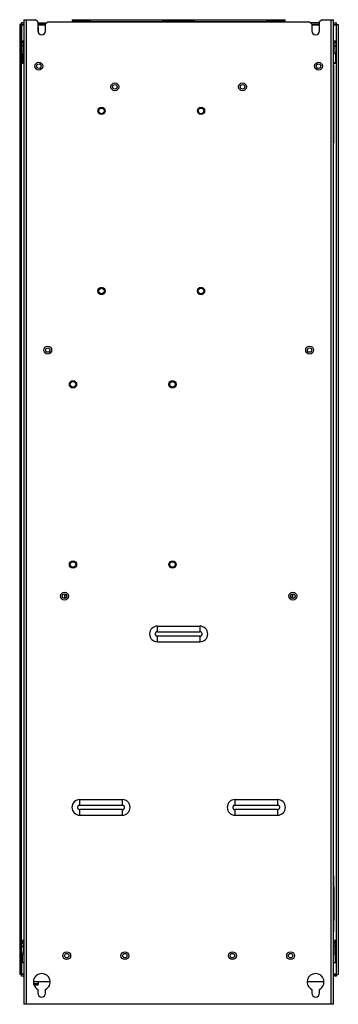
# Model space of a CAD drawing. Header units: millimetres. Extents: x 236 to 521, y 84 to 964.
import ezdxf

# ---------------------------------------------------------------- set-up
doc = ezdxf.new("R2010")
doc.units = ezdxf.units.MM
doc.header["$LTSCALE"] = 67.921074
doc.layers.get('0').update_dxf_attribs({"linetype": 'CONTINUOUS'})

msp = doc.modelspace()

# ---------------------------------------------------------------- linework, layer by layer
at = {"color": 7, "linetype": 'Continuous'}
for p, q in [((237.58, 108.64), (237.58, 960.64)), ((239.78, 960.64), (237.58, 960.64)), ((239.78, 963.54), (239.78, 83.54)), ((239.78, 963.54), (250.28, 963.54)), ((242.08, 83.54), (242.08, 963.54)), ((252.28, 961.54), (250.28, 963.54)), ((252.28, 961.54), (252.28, 953.54)), ((252.28, 960.64), (260.38, 960.64)), ((261.28, 961.54), (259.28, 959.54)), ((259.28, 953.54), (259.28, 959.54)), ((261.28, 961.54), (495.28, 961.54)), ((283.03, 963.54), (283.03, 962.54)), ((283.03, 963.54), (473.53, 963.54)), ((283.03, 962.54), (299.45, 962.54)), ((286.97, 962.34), (286.97, 961.54)), ((286.97, 962.34), (287.84, 962.34)), ((287.27, 962.54), (287.27, 962.34)), ((287.84, 962.54), (287.84, 961.54)), ((290.53, 962.54), (290.53, 963.54)), ((293.22, 961.54), (293.22, 962.54)), ((293.22, 962.34), (294.09, 962.34)), ((293.79, 962.34), (293.79, 962.54)), ((294.09, 961.54), (294.09, 962.34)), ((296.45, 963.54), (296.45, 962.54)), ((297.45, 962.54), (297.45, 963.54)), ((299.45, 961.54), (299.45, 963.54)), ((299.45, 962.04), (364.1, 962.04)), ((364.1, 961.54), (364.1, 963.54)), ((364.1, 962.54), (392.45, 962.54)), ((366.1, 963.54), (366.1, 962.54)), ((367.1, 962.54), (367.1, 963.54)), ((369.47, 962.34), (369.47, 961.54)), ((369.47, 962.34), (376.59, 962.34)), ((369.77, 962.54), (369.77, 962.34)), ((376.29, 962.34), (376.29, 962.54)), ((376.59, 961.54), (376.59, 962.34)), ((379.97, 962.34), (379.97, 961.54)), ((379.97, 962.34), (387.09, 962.34)), ((380.27, 962.54), (380.27, 962.34)), ((386.79, 962.34), (386.79, 962.54)), ((387.09, 961.54), (387.09, 962.34)), ((389.45, 963.54), (389.45, 962.54)), ((390.45, 962.54), (390.45, 963.54)), ((392.45, 961.54), (392.45, 963.54)), ((392.45, 962.04), (457.1, 962.04)), ((457.1, 961.54), (457.1, 963.54)), ((457.1, 962.54), (473.53, 962.54)), ((459.1, 963.54), (459.1, 962.54)), ((460.1, 962.54), (460.1, 963.54)), ((462.47, 962.34), (462.47, 961.54)), ((462.47, 962.34), (463.34, 962.34)), ((462.77, 962.54), (462.77, 962.34)), ((463.34, 962.54), (463.34, 961.54)), ((466.03, 963.54), (466.03, 962.54)), ((468.72, 961.54), (468.72, 962.54)), ((468.72, 962.34), (469.59, 962.34)), ((469.29, 962.34), (469.29, 962.54)), ((469.59, 961.54), (469.59, 962.34)), ((473.53, 962.54), (473.53, 963.54)), ((497.28, 959.54), (495.28, 961.54)), ((504.28, 960.64), (496.18, 960.64)), ((497.28, 959.54), (497.28, 953.54)), ((506.28, 963.54), (504.28, 961.54)), ((504.28, 953.54), (504.28, 961.54)), ((506.28, 963.54), (516.78, 963.54)), ((514.48, 963.54), (514.48, 83.54)), ((516.78, 83.54), (516.78, 963.54)), ((516.78, 960.64), (519.58, 960.64)), ((519.58, 108.64), (519.58, 960.64)), ((236.08, 959.14), (236.08, 110.14)), ((239.78, 959.14), (236.08, 959.14)), ((237.88, 943.04), (237.88, 958.84)), ((237.88, 958.84), (239.78, 958.84)), ((259.28, 959.14), (252.28, 959.14)), ((252.28, 958.84), (259.28, 958.84)), ((252.28, 957.64), (252.55, 957.64)), ((252.28, 956.64), (252.95, 956.64)), ((252.95, 956.64), (252.55, 957.64)), ((252.95, 951.93), (252.95, 956.64)), ((504.28, 959.14), (497.28, 959.14)), ((497.28, 958.84), (504.28, 958.84)), ((516.78, 959.14), (521.08, 959.14)), ((516.78, 958.84), (519.28, 958.84)), ((519.28, 958.84), (519.28, 925.19)), ((521.08, 959.14), (521.08, 110.14)), ((237.78, 934.84), (237.78, 943.04)), ((239.28, 943.04), (237.78, 943.04)), ((238.58, 944.64), (238.58, 943.04)), ((238.58, 944.64), (239.78, 944.64)), ((239.28, 934.84), (239.28, 943.04)), ((516.78, 944.64), (518.58, 944.64)), ((517.28, 934.84), (517.28, 943.04)), ((517.28, 943.04), (518.78, 943.04)), ((518.58, 944.64), (518.58, 943.04)), ((518.78, 943.04), (518.78, 934.84)), ((239.28, 940.04), (237.78, 940.04)), ((237.88, 925.04), (237.88, 934.59)), ((238.58, 933.45), (238.58, 924.64)), ((239.78, 934.54), (239.58, 934.54)), ((239.78, 933.04), (239.58, 933.04)), ((516.98, 934.54), (516.78, 934.54)), ((516.98, 933.04), (516.78, 933.04)), ((517.28, 940.04), (518.78, 940.04)), ((518.58, 934.35), (518.58, 924.64)), ((239.78, 925.04), (237.58, 925.04)), ((238.58, 924.64), (239.78, 924.64)), ((516.78, 925.19), (519.58, 925.19)), ((516.78, 924.64), (518.58, 924.64)), ((516.98, 923.04), (516.78, 923.04)), ((516.78, 922.54), (516.98, 922.54)), ((516.98, 853.04), (516.98, 923.04)), ((516.98, 853.54), (516.78, 853.54)), ((516.78, 853.04), (516.98, 853.04)), ((276.08, 449.54), (276.08, 446.34)), ((276.08, 449.54), (277.74, 449.54)), ((480.48, 449.54), (478.81, 449.54)), ((480.48, 446.34), (480.48, 449.54)), ((276.08, 447.54), (277.88, 447.54)), ((276.38, 446.34), (276.38, 447.54)), ((480.18, 447.54), (478.68, 447.54)), ((480.18, 447.54), (480.18, 446.34)), ((359.28, 421.55), (397.28, 421.55)), ((359.28, 416.54), (359.28, 421.55)), ((359.28, 416.54), (397.28, 416.54)), ((397.28, 421.55), (397.28, 416.54)), ((397.28, 412.54), (359.28, 412.54)), ((359.28, 407.52), (359.28, 412.54)), ((359.28, 407.52), (397.28, 407.52)), ((397.28, 412.54), (397.28, 407.52)), ((289.88, 266.55), (327.88, 266.55)), ((289.88, 261.54), (289.88, 266.55)), ((327.88, 266.55), (327.88, 261.54)), ((428.68, 266.55), (466.68, 266.55)), ((428.68, 261.54), (428.68, 266.55)), ((466.68, 266.55), (466.68, 261.54)), ((289.88, 261.54), (327.88, 261.54)), ((327.88, 257.54), (289.88, 257.54)), ((289.88, 252.52), (289.88, 257.54)), ((327.88, 257.54), (327.88, 252.52)), ((428.68, 261.54), (466.68, 261.54)), ((466.68, 257.54), (428.68, 257.54)), ((428.68, 252.52), (428.68, 257.54)), ((466.68, 257.54), (466.68, 252.52)), ((289.88, 252.52), (327.88, 252.52)), ((428.68, 252.52), (466.68, 252.52)), ((517.03, 198.44), (516.78, 198.44)), ((517.03, 148.44), (517.03, 198.44)), ((517.13, 188.44), (517.03, 188.44)), ((517.13, 188.44), (517.13, 158.44)), ((517.13, 158.44), (517.03, 158.44)), ((517.03, 148.44), (516.78, 148.44)), ((239.78, 140.04), (237.58, 140.04)), ((237.78, 138.44), (239.28, 138.44)), ((237.78, 130.24), (237.78, 138.44)), ((237.78, 135.44), (239.28, 135.44)), ((237.88, 138.44), (237.88, 140.04)), ((239.78, 140.59), (238.58, 140.59)), ((238.58, 138.44), (238.58, 140.59)), ((239.28, 138.44), (239.28, 130.24)), ((518.58, 140.59), (516.78, 140.59)), ((516.78, 140.19), (519.58, 140.19)), ((518.78, 138.44), (517.28, 138.44)), ((517.28, 130.24), (517.28, 138.44)), ((518.78, 135.44), (517.28, 135.44)), ((518.58, 138.44), (518.58, 140.59)), ((518.78, 130.24), (518.78, 138.44)), ((519.28, 140.19), (519.28, 110.44)), ((237.88, 110.44), (237.88, 129.99)), ((238.58, 120.59), (238.58, 128.85)), ((239.78, 129.94), (239.58, 129.94)), ((239.78, 128.44), (239.58, 128.44)), ((516.78, 129.94), (516.98, 129.94)), ((516.78, 128.44), (516.98, 128.44)), ((518.58, 120.59), (518.58, 129.75)), ((239.78, 120.59), (238.58, 120.59)), ((518.58, 120.59), (516.78, 120.59)), ((239.78, 110.14), (236.08, 110.14)), ((239.78, 108.64), (237.58, 108.64)), ((239.78, 110.44), (237.88, 110.44)), ((519.28, 110.44), (516.78, 110.44)), ((516.78, 110.14), (521.08, 110.14)), ((519.58, 108.64), (516.78, 108.64)), ((248.28, 104.04), (263.14, 104.04)), ((252.95, 101.74), (248.78, 101.74)), ((252.65, 100.54), (249.11, 100.54)), ((252.28, 96.9), (252.28, 93.54)), ((252.65, 100.54), (252.95, 101.74)), ((252.95, 101.74), (252.95, 104.04)), ((259.28, 93.54), (259.28, 96.9)), ((493.28, 104.04), (508.14, 104.04)), ((497.28, 96.9), (497.28, 93.54)), ((504.28, 93.54), (504.28, 96.9)), ((516.78, 83.54), (239.78, 83.54))]:
    msp.add_line(p, q, dxfattribs=at)
for centre, radius in [((253.18, 922.04), 3.5), ((253.18, 922.04), 2), ((503.38, 922.04), 3.5), ((503.38, 922.04), 2), ((321.18, 903.54), 3.5), ((435.38, 903.54), 3.5), ((321.18, 903.54), 2), ((435.38, 903.54), 2), ((309.28, 882.04), 3.25), ((309.28, 882.04), 2.5), ((398.28, 882.04), 3.25), ((398.28, 882.04), 2.5), ((309.28, 721.04), 3.25), ((309.28, 721.04), 2.5), ((398.28, 721.04), 3.25), ((398.28, 721.04), 2.5), ((261.18, 668.24), 3.5), ((261.18, 668.24), 2), ((495.38, 668.24), 3.5), ((495.38, 668.24), 2), ((283.78, 637.64), 3.25), ((283.78, 637.64), 2.5), ((372.78, 637.64), 3.25), ((372.78, 637.64), 2.5), ((283.78, 476.64), 3.25), ((283.78, 476.64), 2.5), ((372.78, 476.64), 3.25), ((372.78, 476.64), 2.5), ((276.18, 448.34), 3.5), ((276.18, 448.34), 2), ((480.38, 448.34), 3.5), ((480.38, 448.34), 2), ((278.18, 127.04), 3.5), ((278.18, 127.04), 2), ((330.18, 127.04), 3.5), ((330.18, 127.04), 2), ((426.38, 127.04), 3.5), ((426.38, 127.04), 2), ((478.38, 127.04), 3.5), ((478.38, 127.04), 2)]:
    msp.add_circle(centre, radius, dxfattribs=at)
for centre, radius, start, end in [((286.48, 961.54), 2, 154.45738, 180), ((286.48, 961.54), 1, 90, 180), ((470.08, 961.54), 1, 0, 90), ((470.08, 961.54), 2, 0, 25.54337), ((255.78, 953.54), 3.5, 180, 360), ((500.78, 953.54), 3.5, 180, 360), ((509.36, 962.55), 10.59, 339.46921, 341.18451), ((239.58, 934.84), 1.8, 180, 270), ((239.58, 934.84), 0.3, 180, 270), ((516.98, 934.84), 1.8, 270, 360), ((516.98, 934.84), 0.3, 270, 360), ((359.28, 414.54), 7.01, 90, 270), ((397.28, 414.54), 7.01, 270, 90), ((289.88, 259.54), 7.01, 90, 270), ((327.88, 259.54), 7.01, 270, 90), ((428.68, 259.54), 7.01, 90, 270), ((466.68, 259.54), 7.01, 270, 90), ((239.58, 130.24), 1.8, 180, 270), ((239.58, 130.24), 0.3, 180, 270), ((516.98, 130.24), 1.8, 270, 360), ((516.98, 130.24), 0.3, 270, 360), ((247.79, 106.72), 10.59, 159.46921, 161.18451), ((255.78, 103.54), 7.5, 297.81814, 242.18186), ((500.78, 103.54), 7.5, 297.81814, 242.18186), ((522.99, 120.35), 10.58, 249.46893, 251.1848), ((257.28, 105.84), 2, 245.31464, 294.68536), ((255.78, 93.54), 3.5, 180, 360), ((500.78, 93.54), 3.5, 180, 360)]:
    msp.add_arc(centre, radius, start, end, dxfattribs=at)
for points, knots in [([(237.88, 958.84), (237.81, 958.9), (237.71, 958.99), (237.63, 959.09), (237.58, 959.12), (237.58, 959.14)], [0, 0, 0, 0, 0.644616, 0.891163, 1, 1, 1, 1]), ([(359.25, 416.54), (359.25, 416.29), (358.58, 416.38), (358.11, 416.27), (357.81, 415.96), (357.61, 415.63), (357.36, 415.17), (357.21, 414.52), (357.37, 413.88), (357.62, 413.42), (357.83, 413.09), (358.13, 412.79), (358.6, 412.68), (359.28, 412.79), (359.28, 412.54)], [0, 0, 0, 0, 0.11934, 0.189061, 0.25114, 0.314261, 0.37654, 0.49999, 0.623444, 0.685721, 0.748814, 0.81087, 0.880707, 1, 1, 1, 1]), ([(397.3, 412.54), (397.3, 412.79), (397.97, 412.69), (398.44, 412.8), (398.74, 413.11), (398.94, 413.44), (399.19, 413.9), (399.34, 414.55), (399.19, 415.2), (398.93, 415.65), (398.73, 415.98), (398.42, 416.28), (397.95, 416.39), (397.28, 416.29), (397.28, 416.54)], [0, 0, 0, 0, 0.11934, 0.189061, 0.25114, 0.314261, 0.37654, 0.49999, 0.623444, 0.685721, 0.748814, 0.81087, 0.880707, 1, 1, 1, 1]), ([(289.85, 261.54), (289.85, 261.29), (289.18, 261.38), (288.71, 261.27), (288.41, 260.96), (288.21, 260.63), (287.96, 260.17), (287.81, 259.52), (287.97, 258.88), (288.22, 258.42), (288.43, 258.09), (288.73, 257.79), (289.2, 257.68), (289.88, 257.79), (289.88, 257.54)], [0, 0, 0, 0, 0.11934, 0.189061, 0.25114, 0.314261, 0.37654, 0.49999, 0.623444, 0.685721, 0.748814, 0.81087, 0.880707, 1, 1, 1, 1]), ([(327.9, 257.54), (327.9, 257.79), (328.57, 257.69), (329.04, 257.8), (329.34, 258.11), (329.54, 258.44), (329.79, 258.9), (329.94, 259.55), (329.79, 260.2), (329.53, 260.65), (329.33, 260.98), (329.02, 261.28), (328.55, 261.39), (327.88, 261.29), (327.88, 261.54)], [0, 0, 0, 0, 0.11934, 0.189061, 0.25114, 0.314261, 0.37654, 0.49999, 0.623444, 0.685721, 0.748814, 0.81087, 0.880707, 1, 1, 1, 1]), ([(428.65, 261.54), (428.65, 261.29), (427.98, 261.38), (427.51, 261.27), (427.21, 260.96), (427.01, 260.63), (426.76, 260.17), (426.61, 259.52), (426.77, 258.88), (427.02, 258.42), (427.23, 258.09), (427.53, 257.79), (428, 257.68), (428.68, 257.79), (428.68, 257.54)], [0, 0, 0, 0, 0.11934, 0.189061, 0.25114, 0.314261, 0.37654, 0.49999, 0.623444, 0.685721, 0.748814, 0.81087, 0.880707, 1, 1, 1, 1]), ([(466.7, 257.54), (466.7, 257.79), (467.37, 257.69), (467.84, 257.8), (468.14, 258.11), (468.34, 258.44), (468.59, 258.9), (468.74, 259.55), (468.59, 260.2), (468.33, 260.65), (468.13, 260.98), (467.82, 261.28), (467.35, 261.39), (466.68, 261.29), (466.68, 261.54)], [0, 0, 0, 0, 0.11934, 0.189061, 0.25114, 0.314261, 0.37654, 0.49999, 0.623444, 0.685721, 0.748814, 0.81087, 0.880707, 1, 1, 1, 1])]:
    msp.add_open_spline(points, degree=3, knots=knots, dxfattribs=at)
for points in [[(519.28, 958.84), (519.38, 958.87), (519.48, 958.91), (519.58, 958.94)], [(237.88, 110.44), (237.78, 110.4), (237.68, 110.36), (237.58, 110.33)], [(519.28, 110.44), (519.31, 110.34), (519.35, 110.24), (519.38, 110.14)]]:
    msp.add_open_spline(points, degree=3, dxfattribs=at)

doc.saveas('drawing.dxf')
